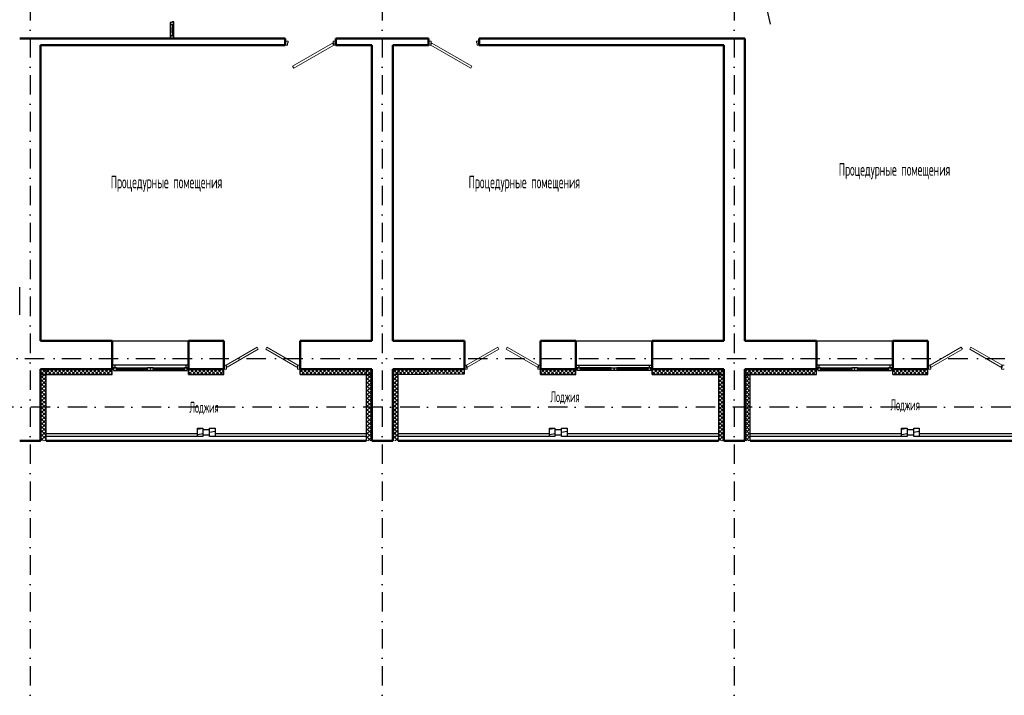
# Model space of a CAD drawing. Extents: x -1560602 to 321118, y -2308202 to -430103.
# Tile 92 of 104: x -1522665 to -1504795, y -2049244 to -2036983. Entities that reach past the tile are written whole.
import ezdxf

# ---------------------------------------------------------------- set-up
doc = ezdxf.new("R2010")
doc.units = 0
doc.header["$MEASUREMENT"] = 0
doc.linetypes.add('Dot & Dashed', pattern=[670.277762, 352.777767, -176.388884, 0, -141.111112])
doc.linetypes.add('Штрихпунктирная', pattern=[0.670278, 0.352778, -0.176389, 0, -0.141111])
doc.layers.get('0').update_dxf_attribs({"color": 255, "linetype": 'CONTINUOUS'})
doc.layers.add('Двери', color=4, linetype='CONTINUOUS', lineweight=15)
doc.layers.add('стены', color=5, linetype='CONTINUOUS', lineweight=50)
for name, color, linetype in [('Оси', 253, 'Dot & Dashed'), ('отделка', 240, 'CONTINUOUS'), ('Текст', 7, 'CONTINUOUS'), ('Утеплитель', 6, 'CONTINUOUS')]:
    doc.layers.add(name, color=color, linetype=linetype)
doc.styles.get("Standard").update_dxf_attribs({"font": 'spds.shx', "width": 0.7, "height": 250})

msp = doc.modelspace()

# ---------------------------------------------------------------- linework, layer by layer
at = {"color": 0}
msp.add_line((-1509289.3, -2036003.8, 0), (-1509041.9, -2037063.3, 0), dxfattribs=at)
at = {"color": 0, "ltscale": 100}
for p, q in [((-1522664.7, -2042338.4), (-1522664.7, -2041838.4)), ((-1519439.7, -2044498.4), (-1522184.7, -2044498.4)), ((-1519439.7, -2044416.8), (-1519339.7, -2044398.4)), ((-1519439.7, -2044548.4), (-1519439.7, -2044398.4)), ((-1519439.7, -2044398.4), (-1519339.7, -2044398.4)), ((-1519439.7, -2044510.1), (-1519339.7, -2044491.7)), ((-1519339.7, -2044398.4), (-1519339.7, -2044548.4)), ((-1519219.7, -2044423.4), (-1519339.7, -2044423.4)), ((-1519219.7, -2044548.4), (-1519219.7, -2044398.4)), ((-1519219.7, -2044398.4), (-1519119.7, -2044398.4)), ((-1519219.7, -2044469.7), (-1519119.7, -2044451.4)), ((-1519119.7, -2044398.4), (-1519119.7, -2044548.4)), ((-1516374.7, -2044498.4), (-1519119.7, -2044498.4)), ((-1513049.7, -2044498.4), (-1515794.7, -2044498.4)), ((-1513049.7, -2044416.8), (-1512949.7, -2044398.4)), ((-1513049.7, -2044548.4), (-1513049.7, -2044398.4)), ((-1513049.7, -2044398.4), (-1512949.7, -2044398.4)), ((-1513049.7, -2044510.1), (-1512949.7, -2044491.7)), ((-1512949.7, -2044398.4), (-1512949.7, -2044548.4)), ((-1512829.7, -2044423.4), (-1512949.7, -2044423.4)), ((-1512829.7, -2044548.4), (-1512829.7, -2044398.4)), ((-1512829.7, -2044398.4), (-1512729.7, -2044398.4)), ((-1512829.7, -2044469.7), (-1512729.7, -2044451.4)), ((-1512729.7, -2044398.4), (-1512729.7, -2044548.4)), ((-1509984.7, -2044498.4), (-1512729.7, -2044498.4)), ((-1506659.7, -2044498.4), (-1509404.7, -2044498.4)), ((-1506659.7, -2044416.8), (-1506559.7, -2044398.4)), ((-1506659.7, -2044548.4), (-1506659.7, -2044398.4)), ((-1506659.7, -2044398.4), (-1506559.7, -2044398.4)), ((-1506659.7, -2044510.1), (-1506559.7, -2044491.7)), ((-1506559.7, -2044398.4), (-1506559.7, -2044548.4)), ((-1506439.7, -2044423.4), (-1506559.7, -2044423.4)), ((-1506439.7, -2044548.4), (-1506439.7, -2044398.4)), ((-1506439.7, -2044398.4), (-1506339.7, -2044398.4)), ((-1506439.7, -2044469.7), (-1506339.7, -2044451.4)), ((-1506339.7, -2044398.4), (-1506339.7, -2044548.4)), ((-1503594.7, -2044498.4), (-1506339.7, -2044498.4)), ((-1519439.7, -2044548.4), (-1522184.7, -2044548.4)), ((-1519339.7, -2044548.4), (-1519439.7, -2044548.4)), ((-1519219.7, -2044523.4), (-1519339.7, -2044523.4)), ((-1519119.7, -2044548.4), (-1519219.7, -2044548.4)), ((-1519145.3, -2044548.4), (-1519119.7, -2044543.8)), ((-1516374.7, -2044548.4), (-1519119.7, -2044548.4)), ((-1513049.7, -2044548.4), (-1515794.7, -2044548.4)), ((-1512949.7, -2044548.4), (-1513049.7, -2044548.4)), ((-1512829.7, -2044523.4), (-1512949.7, -2044523.4)), ((-1512729.7, -2044548.4), (-1512829.7, -2044548.4)), ((-1512755.3, -2044548.4), (-1512729.7, -2044543.8)), ((-1509984.7, -2044548.4), (-1512729.7, -2044548.4)), ((-1506659.7, -2044548.4), (-1509404.7, -2044548.4)), ((-1506559.7, -2044548.4), (-1506659.7, -2044548.4)), ((-1506439.7, -2044523.4), (-1506559.7, -2044523.4)), ((-1506339.7, -2044548.4), (-1506439.7, -2044548.4)), ((-1506365.3, -2044548.4), (-1506339.7, -2044543.8)), ((-1503594.7, -2044548.4), (-1506339.7, -2044548.4))]:
    msp.add_line(p, q, dxfattribs=at)
at = {"layer": 'Двери', "color": 0, "linetype": 'Continuous'}
for p, q in [((-1517844.7, -2037373.1), (-1517794.7, -2037373.1)), ((-1517804.7, -2037443.1), (-1517844.7, -2037443.1)), ((-1517794.7, -2037403.1), (-1517804.7, -2037403.1)), ((-1517804.7, -2037403.1), (-1517804.7, -2037443.1)), ((-1517794.7, -2037373.1), (-1517794.7, -2037403.1)), ((-1517712.2, -2037828.5), (-1516984.7, -2037408.5)), ((-1516964.7, -2037443.1), (-1517692.2, -2037863.1)), ((-1516984.7, -2037408.5), (-1516964.7, -2037443.1)), ((-1516974.7, -2037403.1), (-1516974.7, -2037373.1)), ((-1516974.7, -2037373.1), (-1516924.7, -2037373.1)), ((-1516964.7, -2037403.1), (-1516974.7, -2037403.1)), ((-1516964.7, -2037443.1), (-1516964.7, -2037403.1)), ((-1516924.7, -2037443.1), (-1516964.7, -2037443.1)), ((-1515194.7, -2037373.1), (-1515244.7, -2037373.1)), ((-1515244.7, -2037443.1), (-1515204.7, -2037443.1)), ((-1515204.7, -2037443.1), (-1515204.7, -2037403.1)), ((-1515204.7, -2037403.1), (-1515194.7, -2037403.1)), ((-1515184.7, -2037408.5), (-1515204.7, -2037443.1)), ((-1515204.7, -2037443.1), (-1514477.3, -2037863.1)), ((-1515194.7, -2037403.1), (-1515194.7, -2037373.1)), ((-1514457.3, -2037828.5), (-1515184.7, -2037408.5)), ((-1514324.7, -2037373.1), (-1514374.7, -2037373.1)), ((-1514374.7, -2037373.1), (-1514374.7, -2037403.1)), ((-1514374.7, -2037403.1), (-1514364.7, -2037403.1)), ((-1514364.7, -2037403.1), (-1514364.7, -2037443.1)), ((-1514364.7, -2037443.1), (-1514324.7, -2037443.1)), ((-1517692.2, -2037863.1), (-1517712.2, -2037828.5)), ((-1514477.3, -2037863.1), (-1514457.3, -2037828.5)), ((-1518919.8, -2043253.4), (-1518354.7, -2042927.2)), ((-1518334.7, -2042961.8), (-1518899.8, -2043288.1)), ((-1518354.7, -2042927.2), (-1518334.7, -2042961.8)), ((-1518179.8, -2042927.2), (-1518199.8, -2042961.8)), ((-1518199.8, -2042961.8), (-1517634.8, -2043288.1)), ((-1517614.8, -2043253.4), (-1518179.8, -2042927.2)), ((-1514554.8, -2043253.4), (-1513989.7, -2042927.2)), ((-1513969.7, -2042961.8), (-1514534.8, -2043288.1)), ((-1513989.7, -2042927.2), (-1513969.7, -2042961.8)), ((-1513814.8, -2042927.2), (-1513834.8, -2042961.8)), ((-1513834.8, -2042961.8), (-1513269.8, -2043288.1)), ((-1513249.8, -2043253.4), (-1513814.8, -2042927.2)), ((-1506139.8, -2043253.4), (-1505574.7, -2042927.2)), ((-1505554.7, -2042961.8), (-1506119.8, -2043288.1)), ((-1505574.7, -2042927.2), (-1505554.7, -2042961.8)), ((-1505399.8, -2042927.2), (-1505419.8, -2042961.8)), ((-1505419.8, -2042961.8), (-1504854.8, -2043288.1)), ((-1504834.8, -2043253.4), (-1505399.8, -2042927.2)), ((-1518919.8, -2043253.4), (-1518959.8, -2043253.4)), ((-1518919.8, -2043293.4), (-1518919.8, -2043253.4)), ((-1518899.8, -2043288.1), (-1518919.8, -2043253.4)), ((-1517634.8, -2043288.1), (-1517614.8, -2043253.4)), ((-1517574.8, -2043253.4), (-1517614.8, -2043253.4)), ((-1517614.8, -2043253.4), (-1517614.8, -2043293.4)), ((-1514594.8, -2043253.4), (-1514554.8, -2043253.4)), ((-1514554.8, -2043253.4), (-1514554.8, -2043293.4)), ((-1514534.8, -2043288.1), (-1514554.8, -2043253.4)), ((-1513269.8, -2043288.1), (-1513249.8, -2043253.4)), ((-1513249.8, -2043293.4), (-1513249.8, -2043253.4)), ((-1513249.8, -2043253.4), (-1513209.8, -2043253.4)), ((-1506139.8, -2043253.4), (-1506179.8, -2043253.4)), ((-1506139.8, -2043293.4), (-1506139.8, -2043253.4)), ((-1506119.8, -2043288.1), (-1506139.8, -2043253.4)), ((-1504854.8, -2043288.1), (-1504834.8, -2043253.4)), ((-1504794.8, -2043253.4), (-1504834.8, -2043253.4)), ((-1504834.8, -2043253.4), (-1504834.8, -2043293.4)), ((-1518959.8, -2043323.4), (-1518909.8, -2043323.4)), ((-1518909.8, -2043293.4), (-1518919.8, -2043293.4)), ((-1518909.8, -2043323.4), (-1518909.8, -2043293.4)), ((-1517614.8, -2043293.4), (-1517624.8, -2043293.4)), ((-1517624.8, -2043293.4), (-1517624.8, -2043323.4)), ((-1517624.8, -2043323.4), (-1517574.8, -2043323.4)), ((-1514544.8, -2043323.4), (-1514594.8, -2043323.4)), ((-1514554.8, -2043293.4), (-1514544.8, -2043293.4)), ((-1514544.8, -2043293.4), (-1514544.8, -2043323.4)), ((-1513259.8, -2043323.4), (-1513259.8, -2043293.4)), ((-1513259.8, -2043293.4), (-1513249.8, -2043293.4)), ((-1513209.8, -2043323.4), (-1513259.8, -2043323.4)), ((-1506179.8, -2043323.4), (-1506129.8, -2043323.4)), ((-1506129.8, -2043293.4), (-1506139.8, -2043293.4)), ((-1506129.8, -2043323.4), (-1506129.8, -2043293.4)), ((-1504834.8, -2043293.4), (-1504844.8, -2043293.4)), ((-1504844.8, -2043293.4), (-1504844.8, -2043323.4)), ((-1504844.8, -2043323.4), (-1504794.8, -2043323.4))]:
    msp.add_line(p, q, dxfattribs=at)
at = {"layer": 'Оси', "color": 0, "linetype": 'Штрихпунктирная', "lineweight": -3, "ltscale": 1000}
for p, q in [((-1522474.7, -2031283.4), (-1522474.7, -2057488.4)), ((-1516084.7, -2031283.4), (-1516084.7, -2057488.4)), ((-1509694.7, -2031283.4), (-1509694.7, -2057488.4)), ((-1556760.1, -2043133.4), (-1502304.7, -2043133.4)), ((-1497304.7, -2044013.4), (-1556759.9, -2044013.4))]:
    msp.add_line(p, q, dxfattribs=at)
at = {"layer": 'отделка', "color": 0, "linetype": 'Continuous'}
for p, q in [((-1519894.7, -2037033.3), (-1519934.7, -2037033.3)), ((-1519934.7, -2037033.3), (-1519934.7, -2037073.3)), ((-1519934.7, -2037073.3), (-1519864.7, -2037073.3)), ((-1519894.7, -2037073.3), (-1519934.7, -2037073.3)), ((-1519934.7, -2037073.3), (-1519934.7, -2037123.3)), ((-1519934.7, -2037123.3), (-1519934.7, -2037223.3)), ((-1519899.7, -2037073.3), (-1519899.7, -2037273.3)), ((-1519899.7, -2037223.3), (-1519899.7, -2037123.3)), ((-1519864.7, -2037023.3), (-1519894.7, -2037023.3)), ((-1519894.7, -2037023.3), (-1519894.7, -2037033.3)), ((-1519864.7, -2037073.3), (-1519894.7, -2037073.3)), ((-1519864.7, -2037073.3), (-1519864.7, -2037023.3)), ((-1519864.7, -2037273.3), (-1519864.7, -2037073.3)), ((-1519934.7, -2037223.3), (-1519934.7, -2037273.3)), ((-1519864.7, -2037273.3), (-1519934.7, -2037273.3)), ((-1519934.7, -2037273.3), (-1519934.7, -2037323.3)), ((-1519934.7, -2037273.3), (-1519894.7, -2037273.3)), ((-1519894.7, -2037273.3), (-1519864.7, -2037273.3)), ((-1519864.7, -2037323.3), (-1519864.7, -2037273.3)), ((-1520984.7, -2042813.4), (-1519599.7, -2042813.4)), ((-1512569.7, -2042813.4), (-1511184.7, -2042813.4)), ((-1508204.7, -2042813.4), (-1506819.7, -2042813.4)), ((-1520934.7, -2043253.4), (-1520984.7, -2043253.4)), ((-1520934.7, -2043298.4), (-1520934.7, -2043253.4)), ((-1520292.2, -2043253.4), (-1520934.7, -2043253.4)), ((-1519649.7, -2043253.4), (-1520292.2, -2043253.4)), ((-1519599.7, -2043253.4), (-1519649.7, -2043253.4)), ((-1519649.7, -2043253.4), (-1519649.7, -2043298.4)), ((-1512569.7, -2043253.4), (-1512519.7, -2043253.4)), ((-1512519.7, -2043253.4), (-1512519.7, -2043298.4)), ((-1512519.7, -2043253.4), (-1511877.2, -2043253.4)), ((-1511877.2, -2043253.4), (-1511234.7, -2043253.4)), ((-1511234.7, -2043298.4), (-1511234.7, -2043253.4)), ((-1511234.7, -2043253.4), (-1511184.7, -2043253.4)), ((-1508154.7, -2043253.4), (-1508204.7, -2043253.4)), ((-1508154.7, -2043298.4), (-1508154.7, -2043253.4)), ((-1507512.2, -2043253.4), (-1508154.7, -2043253.4)), ((-1506869.7, -2043253.4), (-1507512.2, -2043253.4)), ((-1506819.7, -2043253.4), (-1506869.7, -2043253.4)), ((-1506869.7, -2043253.4), (-1506869.7, -2043298.4)), ((-1520984.7, -2043323.4), (-1520959.7, -2043323.4)), ((-1520959.7, -2043323.4), (-1520959.7, -2043298.4)), ((-1520959.7, -2043298.4), (-1520934.7, -2043298.4)), ((-1520909.7, -2043298.4), (-1520959.7, -2043298.4)), ((-1520959.7, -2043298.4), (-1520959.7, -2043348.4)), ((-1520959.7, -2043348.4), (-1520909.7, -2043348.4)), ((-1520909.7, -2043298.4), (-1520342.2, -2043298.4)), ((-1520909.7, -2043348.4), (-1520909.7, -2043298.4)), ((-1520909.7, -2043323.4), (-1520342.2, -2043323.4)), ((-1520909.7, -2043348.4), (-1520342.2, -2043348.4)), ((-1520909.7, -2043348.4), (-1520342.2, -2043348.4)), ((-1520292.2, -2043298.4), (-1520342.2, -2043298.4)), ((-1520342.2, -2043298.4), (-1520342.2, -2043348.4)), ((-1520342.2, -2043348.4), (-1520292.2, -2043348.4)), ((-1520292.2, -2043348.4), (-1520292.2, -2043298.4)), ((-1520242.2, -2043298.4), (-1520292.2, -2043298.4)), ((-1520292.2, -2043298.4), (-1520292.2, -2043348.4)), ((-1520292.2, -2043348.4), (-1520242.2, -2043348.4)), ((-1520242.2, -2043298.4), (-1519674.7, -2043298.4)), ((-1520242.2, -2043348.4), (-1520242.2, -2043298.4)), ((-1520242.2, -2043323.4), (-1519674.7, -2043323.4)), ((-1520242.2, -2043348.4), (-1519674.7, -2043348.4)), ((-1520242.2, -2043348.4), (-1519674.7, -2043348.4)), ((-1519624.7, -2043298.4), (-1519674.7, -2043298.4)), ((-1519674.7, -2043298.4), (-1519674.7, -2043348.4)), ((-1519674.7, -2043348.4), (-1519624.7, -2043348.4)), ((-1519649.7, -2043298.4), (-1519624.7, -2043298.4)), ((-1519624.7, -2043298.4), (-1519624.7, -2043323.4)), ((-1519624.7, -2043348.4), (-1519624.7, -2043298.4)), ((-1519624.7, -2043323.4), (-1519599.7, -2043323.4)), ((-1512544.7, -2043323.4), (-1512569.7, -2043323.4)), ((-1512519.7, -2043298.4), (-1512544.7, -2043298.4)), ((-1512544.7, -2043298.4), (-1512544.7, -2043323.4)), ((-1512544.7, -2043298.4), (-1512494.7, -2043298.4)), ((-1512544.7, -2043348.4), (-1512544.7, -2043298.4)), ((-1512494.7, -2043348.4), (-1512544.7, -2043348.4)), ((-1511927.2, -2043298.4), (-1512494.7, -2043298.4)), ((-1512494.7, -2043298.4), (-1512494.7, -2043348.4)), ((-1511927.2, -2043323.4), (-1512494.7, -2043323.4)), ((-1511927.2, -2043348.4), (-1512494.7, -2043348.4)), ((-1511927.2, -2043348.4), (-1512494.7, -2043348.4)), ((-1511927.2, -2043348.4), (-1511927.2, -2043298.4)), ((-1511927.2, -2043298.4), (-1511877.2, -2043298.4)), ((-1511877.2, -2043348.4), (-1511927.2, -2043348.4)), ((-1511877.2, -2043298.4), (-1511827.2, -2043298.4)), ((-1511877.2, -2043348.4), (-1511877.2, -2043298.4)), ((-1511877.2, -2043298.4), (-1511877.2, -2043348.4)), ((-1511827.2, -2043348.4), (-1511877.2, -2043348.4)), ((-1511259.7, -2043298.4), (-1511827.2, -2043298.4)), ((-1511827.2, -2043298.4), (-1511827.2, -2043348.4)), ((-1511259.7, -2043323.4), (-1511827.2, -2043323.4)), ((-1511259.7, -2043348.4), (-1511827.2, -2043348.4)), ((-1511259.7, -2043348.4), (-1511827.2, -2043348.4)), ((-1511259.7, -2043348.4), (-1511259.7, -2043298.4)), ((-1511259.7, -2043298.4), (-1511209.7, -2043298.4)), ((-1511209.7, -2043348.4), (-1511259.7, -2043348.4)), ((-1511209.7, -2043298.4), (-1511234.7, -2043298.4)), ((-1511209.7, -2043323.4), (-1511209.7, -2043298.4)), ((-1511209.7, -2043298.4), (-1511209.7, -2043348.4)), ((-1511184.7, -2043323.4), (-1511209.7, -2043323.4)), ((-1508204.7, -2043323.4), (-1508179.7, -2043323.4)), ((-1508179.7, -2043323.4), (-1508179.7, -2043298.4)), ((-1508179.7, -2043298.4), (-1508154.7, -2043298.4)), ((-1508129.7, -2043298.4), (-1508179.7, -2043298.4)), ((-1508179.7, -2043298.4), (-1508179.7, -2043348.4)), ((-1508179.7, -2043348.4), (-1508129.7, -2043348.4)), ((-1508129.7, -2043298.4), (-1507562.2, -2043298.4)), ((-1508129.7, -2043348.4), (-1508129.7, -2043298.4)), ((-1508129.7, -2043323.4), (-1507562.2, -2043323.4)), ((-1508129.7, -2043348.4), (-1507562.2, -2043348.4)), ((-1508129.7, -2043348.4), (-1507562.2, -2043348.4)), ((-1507512.2, -2043298.4), (-1507562.2, -2043298.4)), ((-1507562.2, -2043298.4), (-1507562.2, -2043348.4)), ((-1507562.2, -2043348.4), (-1507512.2, -2043348.4)), ((-1507512.2, -2043348.4), (-1507512.2, -2043298.4)), ((-1507462.2, -2043298.4), (-1507512.2, -2043298.4)), ((-1507512.2, -2043298.4), (-1507512.2, -2043348.4)), ((-1507512.2, -2043348.4), (-1507462.2, -2043348.4)), ((-1507462.2, -2043298.4), (-1506894.7, -2043298.4)), ((-1507462.2, -2043348.4), (-1507462.2, -2043298.4)), ((-1507462.2, -2043323.4), (-1506894.7, -2043323.4)), ((-1507462.2, -2043348.4), (-1506894.7, -2043348.4)), ((-1507462.2, -2043348.4), (-1506894.7, -2043348.4)), ((-1506844.7, -2043298.4), (-1506894.7, -2043298.4)), ((-1506894.7, -2043298.4), (-1506894.7, -2043348.4)), ((-1506894.7, -2043348.4), (-1506844.7, -2043348.4)), ((-1506869.7, -2043298.4), (-1506844.7, -2043298.4)), ((-1506844.7, -2043298.4), (-1506844.7, -2043323.4)), ((-1506844.7, -2043348.4), (-1506844.7, -2043298.4)), ((-1506844.7, -2043323.4), (-1506819.7, -2043323.4))]:
    msp.add_line(p, q, dxfattribs=at)
at = {"layer": 'стены', "color": 0, "ltscale": 100}
for p, q in [((-1519934.7, -2037323.1), (-1522664.7, -2037323.1)), ((-1519934.7, -2037323.1), (-1519814.7, -2037323.1)), ((-1517844.7, -2037323.1), (-1519814.7, -2037323.1)), ((-1517844.7, -2037323.1), (-1517844.7, -2037443.1)), ((-1516274.7, -2037323.1), (-1516924.7, -2037323.1)), ((-1516924.7, -2037325), (-1516924.7, -2037445)), ((-1515244.7, -2037323.1), (-1515894.7, -2037323.1)), ((-1515244.7, -2037323.1), (-1515244.7, -2037443.1)), ((-1509884.7, -2037323.1), (-1514324.7, -2037323.1)), ((-1514324.7, -2037325), (-1514324.7, -2037445)), ((-1509504.7, -2042813.4), (-1509504.7, -2037323.1)), ((-1522284.7, -2042813.4), (-1522284.7, -2037443.1)), ((-1522284.7, -2037443.1), (-1517844.7, -2037443.1)), ((-1516924.7, -2037443.1), (-1516274.7, -2037443.1)), ((-1516274.7, -2037443.1), (-1516274.7, -2042813.4)), ((-1515894.7, -2037443.1), (-1515244.7, -2037443.1)), ((-1515894.7, -2042813.4), (-1515894.7, -2037443.1)), ((-1514324.7, -2037443.1), (-1509884.7, -2037443.1)), ((-1509884.7, -2037443.1), (-1509884.7, -2042813.4)), ((-1520984.7, -2042813.4), (-1522284.7, -2042813.4)), ((-1520984.7, -2043323.4), (-1520984.7, -2042813.4)), ((-1519599.7, -2043253.4), (-1519599.7, -2042813.4)), ((-1518959.7, -2042813.4), (-1519599.7, -2042813.4)), ((-1518959.7, -2043253.4), (-1518959.7, -2042813.4)), ((-1517574.7, -2043323.4), (-1517574.7, -2042813.4)), ((-1516274.7, -2042813.4), (-1517574.7, -2042813.4)), ((-1514594.7, -2042813.4), (-1515894.7, -2042813.4)), ((-1514594.7, -2043323.4), (-1514594.7, -2042813.4)), ((-1513209.7, -2043253.4), (-1513209.7, -2042813.4)), ((-1512569.7, -2042813.4), (-1513209.7, -2042813.4)), ((-1512569.7, -2043253.4), (-1512569.7, -2042813.4)), ((-1511184.7, -2043323.4), (-1511184.7, -2042813.4)), ((-1509884.7, -2042813.4), (-1511184.7, -2042813.4)), ((-1508204.7, -2042813.4), (-1509504.7, -2042813.4)), ((-1508204.7, -2043323.4), (-1508204.7, -2042813.4)), ((-1506819.7, -2043253.4), (-1506819.7, -2042813.4)), ((-1506179.7, -2042813.4), (-1506819.7, -2042813.4)), ((-1506179.7, -2043253.4), (-1506179.7, -2042813.4)), ((-1519599.7, -2043323.4), (-1519599.7, -2043253.4)), ((-1518959.7, -2043323.4), (-1518959.7, -2043253.4)), ((-1513209.7, -2043323.4), (-1513209.7, -2043253.4)), ((-1512569.7, -2043323.4), (-1512569.7, -2043253.4)), ((-1506819.7, -2043323.4), (-1506819.7, -2043253.4)), ((-1506179.7, -2043323.4), (-1506179.7, -2043253.4)), ((-1522284.7, -2043323.4), (-1522284.7, -2044623.4)), ((-1522184.7, -2043323.4), (-1522284.7, -2043323.4)), ((-1522284.7, -2043323.4), (-1520984.7, -2043323.4)), ((-1519599.7, -2043323.4), (-1518959.7, -2043323.4)), ((-1517574.7, -2043323.4), (-1516274.7, -2043323.4)), ((-1516274.7, -2043323.4), (-1516374.7, -2043323.4)), ((-1516274.7, -2043323.4), (-1516274.7, -2044623.4)), ((-1515894.7, -2043323.4), (-1514594.7, -2043323.4)), ((-1515894.7, -2043323.4), (-1515894.7, -2044623.4)), ((-1515794.7, -2043323.4), (-1515894.7, -2043323.4)), ((-1513209.7, -2043323.4), (-1512569.7, -2043323.4)), ((-1511184.7, -2043323.4), (-1509884.7, -2043323.4)), ((-1509884.7, -2043323.4), (-1509984.7, -2043323.4)), ((-1509884.7, -2043423.4), (-1509884.7, -2043323.4)), ((-1509884.7, -2043323.4), (-1509884.7, -2044623.4)), ((-1509504.7, -2043323.4), (-1508204.7, -2043323.4)), ((-1509504.7, -2043423.4), (-1509504.7, -2043323.4)), ((-1509504.7, -2043323.4), (-1509504.7, -2044623.4)), ((-1509404.7, -2043323.4), (-1509504.7, -2043323.4)), ((-1506819.7, -2043323.4), (-1506179.7, -2043323.4)), ((-1522664.7, -2044623.4), (-1522284.7, -2044623.4)), ((-1516374.7, -2044623.4), (-1522184.7, -2044623.4)), ((-1516274.7, -2044623.4), (-1515894.7, -2044623.4)), ((-1509984.7, -2044623.4), (-1515794.7, -2044623.4)), ((-1509884.7, -2044623.4), (-1509504.7, -2044623.4)), ((-1503594.7, -2044623.4), (-1509404.7, -2044623.4))]:
    msp.add_line(p, q, dxfattribs=at)
at = {"layer": 'стены', "color": 0, "linetype": 'Continuous', "ltscale": 100}
for p, q in [((-1515894.7, -2037323.1), (-1516274.7, -2037323.1)), ((-1509504.7, -2037323.1), (-1509884.7, -2037323.1)), ((-1519599.7, -2043323.4), (-1519599.7, -2043253.4)), ((-1518959.7, -2043323.4), (-1518959.7, -2043253.4)), ((-1513209.7, -2043323.4), (-1513209.7, -2043253.4)), ((-1512569.7, -2043323.4), (-1512569.7, -2043253.4)), ((-1506819.7, -2043323.4), (-1506819.7, -2043253.4)), ((-1506179.7, -2043323.4), (-1506179.7, -2043253.4))]:
    msp.add_line(p, q, dxfattribs=at)
at = {"layer": 'Утеплитель', "color": 0, "ltscale": 100}
for p, q in [((-1522284.7, -2043351), (-1522257.2, -2043323.4)), ((-1522284.7, -2043421.7), (-1522186.5, -2043323.4)), ((-1522284.7, -2043351), (-1522257.2, -2043323.4)), ((-1522284.7, -2043421.7), (-1522186.5, -2043323.4)), ((-1522227.9, -2043423.4), (-1522284.7, -2043366.6)), ((-1522184.7, -2043466.6), (-1522284.7, -2043366.6)), ((-1522284.7, -2043492.4), (-1522184.7, -2043392.4)), ((-1522284.7, -2043423.4), (-1520984.7, -2043423.4)), ((-1522157.2, -2043423.4), (-1522257.2, -2043323.4)), ((-1522184.7, -2043395.9), (-1522257.2, -2043323.4)), ((-1522215.8, -2043423.4), (-1522115.8, -2043323.4)), ((-1522086.5, -2043423.4), (-1522186.5, -2043323.4)), ((-1522184.7, -2043325.2), (-1522186.5, -2043323.4)), ((-1522184.7, -2044623.4), (-1522184.7, -2043323.4)), ((-1522145, -2043423.4), (-1522045, -2043323.4)), ((-1522015.8, -2043423.4), (-1522115.8, -2043323.4)), ((-1522074.3, -2043423.4), (-1521974.3, -2043323.4)), ((-1521945, -2043423.4), (-1522045, -2043323.4)), ((-1522003.6, -2043423.4), (-1521903.6, -2043323.4)), ((-1521874.3, -2043423.4), (-1521974.3, -2043323.4)), ((-1521932.9, -2043423.4), (-1521832.9, -2043323.4)), ((-1521803.6, -2043423.4), (-1521903.6, -2043323.4)), ((-1521862.2, -2043423.4), (-1521762.2, -2043323.4)), ((-1521732.9, -2043423.4), (-1521832.9, -2043323.4)), ((-1521791.5, -2043423.4), (-1521691.5, -2043323.4)), ((-1521662.2, -2043423.4), (-1521762.2, -2043323.4)), ((-1521720.8, -2043423.4), (-1521620.8, -2043323.4)), ((-1521591.5, -2043423.4), (-1521691.5, -2043323.4)), ((-1521650.1, -2043423.4), (-1521550.1, -2043323.4)), ((-1521520.8, -2043423.4), (-1521620.8, -2043323.4)), ((-1521579.4, -2043423.4), (-1521479.4, -2043323.4)), ((-1521450.1, -2043423.4), (-1521550.1, -2043323.4)), ((-1521508.6, -2043423.4), (-1521408.6, -2043323.4)), ((-1521379.4, -2043423.4), (-1521479.4, -2043323.4)), ((-1521437.9, -2043423.4), (-1521337.9, -2043323.4)), ((-1521308.6, -2043423.4), (-1521408.6, -2043323.4)), ((-1521367.2, -2043423.4), (-1521267.2, -2043323.4)), ((-1521237.9, -2043423.4), (-1521337.9, -2043323.4)), ((-1521296.5, -2043423.4), (-1521196.5, -2043323.4)), ((-1521167.2, -2043423.4), (-1521267.2, -2043323.4)), ((-1521225.8, -2043423.4), (-1521125.8, -2043323.4)), ((-1521096.5, -2043423.4), (-1521196.5, -2043323.4)), ((-1521155.1, -2043423.4), (-1521055.1, -2043323.4)), ((-1521025.8, -2043423.4), (-1521125.8, -2043323.4)), ((-1521084.4, -2043423.4), (-1520984.7, -2043323.8)), ((-1520984.7, -2043393.8), (-1521055.1, -2043323.4)), ((-1521013.7, -2043423.4), (-1520984.7, -2043394.5)), ((-1520984.7, -2043423.4), (-1520984.7, -2043323.4)), ((-1519599.7, -2043423.4), (-1519599.7, -2043323.4)), ((-1519599.7, -2043353), (-1519570.2, -2043323.4)), ((-1519540.9, -2043423.4), (-1519599.7, -2043364.6)), ((-1519599.7, -2043423.4), (-1518959.7, -2043423.4)), ((-1519599.5, -2043423.4), (-1519499.5, -2043323.4)), ((-1519470.2, -2043423.4), (-1519570.2, -2043323.4)), ((-1519528.7, -2043423.4), (-1519428.7, -2043323.4)), ((-1519399.5, -2043423.4), (-1519499.5, -2043323.4)), ((-1519458, -2043423.4), (-1519358, -2043323.4)), ((-1519328.7, -2043423.4), (-1519428.7, -2043323.4)), ((-1519387.3, -2043423.4), (-1519287.3, -2043323.4)), ((-1519258, -2043423.4), (-1519358, -2043323.4)), ((-1519316.6, -2043423.4), (-1519216.6, -2043323.4)), ((-1519187.3, -2043423.4), (-1519287.3, -2043323.4)), ((-1519245.9, -2043423.4), (-1519145.9, -2043323.4)), ((-1519116.6, -2043423.4), (-1519216.6, -2043323.4)), ((-1519175.2, -2043423.4), (-1519075.2, -2043323.4)), ((-1519045.9, -2043423.4), (-1519145.9, -2043323.4)), ((-1519104.5, -2043423.4), (-1519004.5, -2043323.4)), ((-1518975.2, -2043423.4), (-1519075.2, -2043323.4)), ((-1519033.8, -2043423.4), (-1518959.7, -2043349.4)), ((-1518959.7, -2043368.2), (-1519004.5, -2043323.4)), ((-1518963.1, -2043423.4), (-1518959.7, -2043420.1)), ((-1518959.7, -2043423.4), (-1518959.7, -2043323.4)), ((-1517574.7, -2043423.4), (-1517574.7, -2043323.4)), ((-1517574.7, -2043378.6), (-1517519.6, -2043323.4)), ((-1517490.3, -2043423.4), (-1517574.7, -2043339)), ((-1517561, -2043423.4), (-1517574.7, -2043409.7)), ((-1517574.7, -2043423.4), (-1516274.7, -2043423.4)), ((-1517548.8, -2043423.4), (-1517448.8, -2043323.4)), ((-1517419.6, -2043423.4), (-1517519.6, -2043323.4)), ((-1517478.1, -2043423.4), (-1517378.1, -2043323.4)), ((-1517348.8, -2043423.4), (-1517448.8, -2043323.4)), ((-1517407.4, -2043423.4), (-1517307.4, -2043323.4)), ((-1517278.1, -2043423.4), (-1517378.1, -2043323.4)), ((-1517336.7, -2043423.4), (-1517236.7, -2043323.4)), ((-1517207.4, -2043423.4), (-1517307.4, -2043323.4)), ((-1517266, -2043423.4), (-1517166, -2043323.4)), ((-1517136.7, -2043423.4), (-1517236.7, -2043323.4)), ((-1517195.3, -2043423.4), (-1517095.3, -2043323.4)), ((-1517066, -2043423.4), (-1517166, -2043323.4)), ((-1517124.6, -2043423.4), (-1517024.6, -2043323.4)), ((-1516995.3, -2043423.4), (-1517095.3, -2043323.4)), ((-1517053.9, -2043423.4), (-1516953.9, -2043323.4)), ((-1516924.6, -2043423.4), (-1517024.6, -2043323.4)), ((-1516983.2, -2043423.4), (-1516883.2, -2043323.4)), ((-1516853.9, -2043423.4), (-1516953.9, -2043323.4)), ((-1516912.5, -2043423.4), (-1516812.5, -2043323.4)), ((-1516783.2, -2043423.4), (-1516883.2, -2043323.4)), ((-1516841.7, -2043423.4), (-1516741.7, -2043323.4)), ((-1516712.5, -2043423.4), (-1516812.5, -2043323.4)), ((-1516771, -2043423.4), (-1516671, -2043323.4)), ((-1516641.7, -2043423.4), (-1516741.7, -2043323.4)), ((-1516700.3, -2043423.4), (-1516600.3, -2043323.4)), ((-1516571, -2043423.4), (-1516671, -2043323.4)), ((-1516629.6, -2043423.4), (-1516529.6, -2043323.4)), ((-1516500.3, -2043423.4), (-1516600.3, -2043323.4)), ((-1516558.9, -2043423.4), (-1516458.9, -2043323.4)), ((-1516429.6, -2043423.4), (-1516529.6, -2043323.4)), ((-1516488.2, -2043423.4), (-1516388.2, -2043323.4)), ((-1516358.9, -2043423.4), (-1516458.9, -2043323.4)), ((-1516417.5, -2043423.4), (-1516317.5, -2043323.4)), ((-1516288.2, -2043423.4), (-1516388.2, -2043323.4)), ((-1516374.7, -2043323.4), (-1516374.7, -2044623.4)), ((-1516374.7, -2043380.7), (-1516317.5, -2043323.4)), ((-1516274.7, -2043436.9), (-1516374.7, -2043336.9)), ((-1516374.7, -2043451.4), (-1516274.7, -2043351.4)), ((-1516274.7, -2043507.6), (-1516374.7, -2043407.6)), ((-1516374.7, -2043522.1), (-1516274.7, -2043422.1)), ((-1516346.8, -2043423.4), (-1516274.7, -2043351.4)), ((-1516274.7, -2043366.2), (-1516317.5, -2043323.4)), ((-1516274.7, -2043366.2), (-1516317.5, -2043323.4)), ((-1516276.1, -2043423.4), (-1516274.7, -2043422.1)), ((-1515894.7, -2043325), (-1515893.2, -2043323.4)), ((-1515894.7, -2043395.7), (-1515822.5, -2043323.4)), ((-1515894.7, -2043325), (-1515893.2, -2043323.4)), ((-1515894.7, -2043395.7), (-1515822.5, -2043323.4)), ((-1515894.7, -2043466.4), (-1515794.7, -2043366.4)), ((-1515794.7, -2043492.6), (-1515894.7, -2043392.6)), ((-1515864.3, -2043423.1), (-1515894.7, -2043392.6)), ((-1515894.7, -2043423.4), (-1514594.7, -2043408.4)), ((-1515794.7, -2043421.9), (-1515893.2, -2043323.4)), ((-1515794.4, -2043422.3), (-1515893.2, -2043323.4)), ((-1515851.3, -2043422.9), (-1515751.8, -2043323.4)), ((-1515794.7, -2043351.2), (-1515822.5, -2043323.4)), ((-1515724.5, -2043421.5), (-1515822.5, -2043323.4)), ((-1515794.7, -2044623.4), (-1515794.7, -2043323.4)), ((-1515779.8, -2043422.1), (-1515681.1, -2043323.4)), ((-1515654.6, -2043420.7), (-1515751.8, -2043323.4)), ((-1515708.2, -2043421.3), (-1515610.4, -2043323.4)), ((-1515584.7, -2043419.9), (-1515681.1, -2043323.4)), ((-1515636.7, -2043420.5), (-1515539.7, -2043323.4)), ((-1515514.8, -2043419.1), (-1515610.4, -2043323.4)), ((-1515565.1, -2043419.6), (-1515468.9, -2043323.4)), ((-1515444.9, -2043418.2), (-1515539.7, -2043323.4)), ((-1515493.6, -2043418.8), (-1515398.2, -2043323.4)), ((-1515374.9, -2043417.4), (-1515468.9, -2043323.4)), ((-1515422.1, -2043418), (-1515327.5, -2043323.4)), ((-1515305, -2043416.6), (-1515398.2, -2043323.4)), ((-1515350.5, -2043417.2), (-1515256.8, -2043323.4)), ((-1515235.1, -2043415.8), (-1515327.5, -2043323.4)), ((-1515279, -2043416.3), (-1515186.1, -2043323.4)), ((-1515165.2, -2043415), (-1515256.8, -2043323.4)), ((-1515207.5, -2043415.5), (-1515115.4, -2043323.4)), ((-1515095.3, -2043414.2), (-1515186.1, -2043323.4)), ((-1515135.9, -2043414.7), (-1515044.7, -2043323.4)), ((-1515025.4, -2043413.4), (-1515115.4, -2043323.4)), ((-1515064.4, -2043413.9), (-1514974, -2043323.4)), ((-1514955.5, -2043412.6), (-1515044.7, -2043323.4)), ((-1514992.9, -2043413), (-1514903.3, -2043323.4)), ((-1514885.6, -2043411.8), (-1514974, -2043323.4)), ((-1514921.3, -2043412.2), (-1514832.6, -2043323.4)), ((-1514815.7, -2043411), (-1514903.3, -2043323.4)), ((-1514849.8, -2043411.4), (-1514761.8, -2043323.4)), ((-1514745.8, -2043410.2), (-1514832.6, -2043323.4)), ((-1514778.2, -2043410.6), (-1514691.1, -2043323.4)), ((-1514675.9, -2043409.4), (-1514761.8, -2043323.4)), ((-1514706.7, -2043409.7), (-1514620.4, -2043323.4)), ((-1514606, -2043408.6), (-1514691.1, -2043323.4)), ((-1514635.2, -2043408.9), (-1514594.7, -2043368.5)), ((-1514594.7, -2043349.1), (-1514620.4, -2043323.4)), ((-1514594.7, -2043408.4), (-1514594.7, -2043323.4)), ((-1513209.7, -2043423.4), (-1513209.7, -2043323.4)), ((-1513209.7, -2043327), (-1513206.2, -2043323.4)), ((-1513209.7, -2043397.7), (-1513135.5, -2043323.4)), ((-1513176.9, -2043423.4), (-1513209.7, -2043390.6)), ((-1513209.7, -2043423.4), (-1512569.7, -2043423.4)), ((-1513106.2, -2043423.4), (-1513206.2, -2043323.4)), ((-1513164.8, -2043423.4), (-1513064.8, -2043323.4)), ((-1513035.5, -2043423.4), (-1513135.5, -2043323.4)), ((-1513094.1, -2043423.4), (-1512994.1, -2043323.4)), ((-1512964.8, -2043423.4), (-1513064.8, -2043323.4)), ((-1513023.4, -2043423.4), (-1512923.4, -2043323.4)), ((-1512894.1, -2043423.4), (-1512994.1, -2043323.4)), ((-1512952.7, -2043423.4), (-1512852.7, -2043323.4)), ((-1512823.4, -2043423.4), (-1512923.4, -2043323.4)), ((-1512881.9, -2043423.4), (-1512781.9, -2043323.4)), ((-1512752.7, -2043423.4), (-1512852.7, -2043323.4)), ((-1512811.2, -2043423.4), (-1512711.2, -2043323.4)), ((-1512681.9, -2043423.4), (-1512781.9, -2043323.4)), ((-1512740.5, -2043423.4), (-1512640.5, -2043323.4)), ((-1512611.2, -2043423.4), (-1512711.2, -2043323.4)), ((-1512669.8, -2043423.4), (-1512569.8, -2043323.4)), ((-1512569.7, -2043394.2), (-1512640.5, -2043323.4)), ((-1512599.1, -2043423.4), (-1512569.7, -2043394.1)), ((-1512569.7, -2043323.5), (-1512569.8, -2043323.4)), ((-1512569.7, -2043423.4), (-1512569.7, -2043323.4)), ((-1511184.7, -2043423.4), (-1511184.7, -2043323.4)), ((-1511184.7, -2043352.6), (-1511155.6, -2043323.4)), ((-1511184.7, -2043423.3), (-1511084.9, -2043323.4)), ((-1511126.3, -2043423.4), (-1511184.7, -2043365)), ((-1511184.7, -2043423.4), (-1509884.7, -2043423.4)), ((-1511055.6, -2043423.4), (-1511155.6, -2043323.4)), ((-1511114.2, -2043423.4), (-1511014.2, -2043323.4)), ((-1510984.9, -2043423.4), (-1511084.9, -2043323.4)), ((-1511043.5, -2043423.4), (-1510943.5, -2043323.4)), ((-1510914.2, -2043423.4), (-1511014.2, -2043323.4)), ((-1510972.8, -2043423.4), (-1510872.8, -2043323.4)), ((-1510843.5, -2043423.4), (-1510943.5, -2043323.4)), ((-1510902, -2043423.4), (-1510802, -2043323.4)), ((-1510772.8, -2043423.4), (-1510872.8, -2043323.4)), ((-1510831.3, -2043423.4), (-1510731.3, -2043323.4)), ((-1510702, -2043423.4), (-1510802, -2043323.4)), ((-1510760.6, -2043423.4), (-1510660.6, -2043323.4)), ((-1510631.3, -2043423.4), (-1510731.3, -2043323.4)), ((-1510689.9, -2043423.4), (-1510589.9, -2043323.4)), ((-1510560.6, -2043423.4), (-1510660.6, -2043323.4)), ((-1510619.2, -2043423.4), (-1510519.2, -2043323.4)), ((-1510489.9, -2043423.4), (-1510589.9, -2043323.4)), ((-1510548.5, -2043423.4), (-1510448.5, -2043323.4)), ((-1510419.2, -2043423.4), (-1510519.2, -2043323.4)), ((-1510477.8, -2043423.4), (-1510377.8, -2043323.4)), ((-1510348.5, -2043423.4), (-1510448.5, -2043323.4)), ((-1510407.1, -2043423.4), (-1510307.1, -2043323.4)), ((-1510277.8, -2043423.4), (-1510377.8, -2043323.4)), ((-1510336.4, -2043423.4), (-1510236.4, -2043323.4)), ((-1510207.1, -2043423.4), (-1510307.1, -2043323.4)), ((-1510265.6, -2043423.4), (-1510165.6, -2043323.4)), ((-1510136.4, -2043423.4), (-1510236.4, -2043323.4)), ((-1510194.9, -2043423.4), (-1510094.9, -2043323.4)), ((-1510065.6, -2043423.4), (-1510165.6, -2043323.4)), ((-1510124.2, -2043423.4), (-1510024.2, -2043323.4)), ((-1509994.9, -2043423.4), (-1510094.9, -2043323.4)), ((-1510053.5, -2043423.4), (-1509953.5, -2043323.4)), ((-1509924.2, -2043423.4), (-1510024.2, -2043323.4)), ((-1509984.7, -2043323.4), (-1509984.7, -2044623.4)), ((-1509984.7, -2043354.7), (-1509953.5, -2043323.4)), ((-1509984.7, -2043425.4), (-1509884.7, -2043325.4)), ((-1509884.7, -2043462.9), (-1509984.7, -2043362.9)), ((-1509984.7, -2043496.1), (-1509884.7, -2043396.1)), ((-1509884.7, -2043533.6), (-1509984.7, -2043433.6)), ((-1509982.8, -2043423.4), (-1509884.7, -2043325.4)), ((-1509884.7, -2043392.2), (-1509953.5, -2043323.4)), ((-1509884.7, -2043392.2), (-1509953.5, -2043323.4)), ((-1509912.1, -2043423.4), (-1509884.7, -2043396.1)), ((-1509504.7, -2043369.6), (-1509458.5, -2043323.4)), ((-1509504.7, -2043369.6), (-1509458.5, -2043323.4)), ((-1509504.7, -2043440.4), (-1509404.7, -2043340.4)), ((-1509404.7, -2043447.9), (-1509504.7, -2043347.9)), ((-1509429.3, -2043423.4), (-1509504.7, -2043347.9)), ((-1509504.7, -2043511.1), (-1509404.7, -2043411.1)), ((-1509404.7, -2043518.7), (-1509504.7, -2043418.7)), ((-1509500, -2043423.4), (-1509504.7, -2043418.7)), ((-1509504.7, -2043423.4), (-1508204.7, -2043423.4)), ((-1509487.8, -2043423.4), (-1509387.8, -2043323.4)), ((-1509404.7, -2043377.2), (-1509458.5, -2043323.4)), ((-1509358.5, -2043423.4), (-1509458.5, -2043323.4)), ((-1509417.1, -2043423.4), (-1509317.1, -2043323.4)), ((-1509404.7, -2044623.4), (-1509404.7, -2043323.4)), ((-1509287.8, -2043423.4), (-1509387.8, -2043323.4)), ((-1509346.4, -2043423.4), (-1509246.4, -2043323.4)), ((-1509217.1, -2043423.4), (-1509317.1, -2043323.4)), ((-1509275.7, -2043423.4), (-1509175.7, -2043323.4)), ((-1509146.4, -2043423.4), (-1509246.4, -2043323.4)), ((-1509205, -2043423.4), (-1509105, -2043323.4)), ((-1509075.7, -2043423.4), (-1509175.7, -2043323.4)), ((-1509134.3, -2043423.4), (-1509034.3, -2043323.4)), ((-1509005, -2043423.4), (-1509105, -2043323.4)), ((-1509063.6, -2043423.4), (-1508963.6, -2043323.4)), ((-1508934.3, -2043423.4), (-1509034.3, -2043323.4)), ((-1508992.9, -2043423.4), (-1508892.9, -2043323.4)), ((-1508863.6, -2043423.4), (-1508963.6, -2043323.4)), ((-1508922.1, -2043423.4), (-1508822.1, -2043323.4)), ((-1508792.9, -2043423.4), (-1508892.9, -2043323.4)), ((-1508851.4, -2043423.4), (-1508751.4, -2043323.4)), ((-1508722.1, -2043423.4), (-1508822.1, -2043323.4)), ((-1508780.7, -2043423.4), (-1508680.7, -2043323.4)), ((-1508651.4, -2043423.4), (-1508751.4, -2043323.4)), ((-1508710, -2043423.4), (-1508610, -2043323.4)), ((-1508580.7, -2043423.4), (-1508680.7, -2043323.4)), ((-1508639.3, -2043423.4), (-1508539.3, -2043323.4)), ((-1508510, -2043423.4), (-1508610, -2043323.4)), ((-1508568.6, -2043423.4), (-1508468.6, -2043323.4)), ((-1508439.3, -2043423.4), (-1508539.3, -2043323.4)), ((-1508497.9, -2043423.4), (-1508397.9, -2043323.4)), ((-1508368.6, -2043423.4), (-1508468.6, -2043323.4)), ((-1508427.2, -2043423.4), (-1508327.2, -2043323.4)), ((-1508297.9, -2043423.4), (-1508397.9, -2043323.4)), ((-1508356.5, -2043423.4), (-1508256.5, -2043323.4)), ((-1508227.2, -2043423.4), (-1508327.2, -2043323.4)), ((-1508285.7, -2043423.4), (-1508204.7, -2043342.4)), ((-1508204.7, -2043375.2), (-1508256.5, -2043323.4)), ((-1508215, -2043423.4), (-1508204.7, -2043413.1)), ((-1508204.7, -2043423.4), (-1508204.7, -2043323.4)), ((-1506819.7, -2043423.4), (-1506819.7, -2043323.4)), ((-1506819.7, -2043371.6), (-1506771.5, -2043323.4)), ((-1506742.2, -2043423.4), (-1506819.7, -2043345.9)), ((-1506813, -2043423.4), (-1506819.7, -2043416.7)), ((-1506819.7, -2043423.4), (-1506179.7, -2043423.4)), ((-1506800.8, -2043423.4), (-1506700.8, -2043323.4)), ((-1506671.5, -2043423.4), (-1506771.5, -2043323.4)), ((-1506730.1, -2043423.4), (-1506630.1, -2043323.4)), ((-1506600.8, -2043423.4), (-1506700.8, -2043323.4)), ((-1506659.4, -2043423.4), (-1506559.4, -2043323.4)), ((-1506530.1, -2043423.4), (-1506630.1, -2043323.4)), ((-1506588.7, -2043423.4), (-1506488.7, -2043323.4)), ((-1506459.4, -2043423.4), (-1506559.4, -2043323.4)), ((-1506518, -2043423.4), (-1506418, -2043323.4)), ((-1506388.7, -2043423.4), (-1506488.7, -2043323.4)), ((-1506447.3, -2043423.4), (-1506347.3, -2043323.4)), ((-1506318, -2043423.4), (-1506418, -2043323.4)), ((-1506376.6, -2043423.4), (-1506276.6, -2043323.4)), ((-1506247.3, -2043423.4), (-1506347.3, -2043323.4)), ((-1506305.9, -2043423.4), (-1506205.9, -2043323.4)), ((-1506179.7, -2043420.3), (-1506276.6, -2043323.4)), ((-1506235.1, -2043423.4), (-1506179.7, -2043368)), ((-1506179.7, -2043349.5), (-1506205.9, -2043323.4)), ((-1506179.7, -2043423.4), (-1506179.7, -2043323.4)), ((-1522184.7, -2043537.3), (-1522284.7, -2043437.3)), ((-1522284.7, -2043563.1), (-1522184.7, -2043463.1)), ((-1522184.7, -2043608), (-1522284.7, -2043508)), ((-1522284.7, -2043633.9), (-1522184.7, -2043533.9)), ((-1522184.7, -2043678.7), (-1522284.7, -2043578.7)), ((-1522284.7, -2043704.6), (-1522184.7, -2043604.6)), ((-1516274.7, -2043578.3), (-1516374.7, -2043478.3)), ((-1516374.7, -2043592.8), (-1516274.7, -2043492.8)), ((-1516274.7, -2043649), (-1516374.7, -2043549)), ((-1516374.7, -2043663.5), (-1516274.7, -2043563.5)), ((-1515894.7, -2043537.1), (-1515794.7, -2043437.1)), ((-1515794.7, -2043563.3), (-1515894.7, -2043463.3)), ((-1515894.7, -2043607.8), (-1515794.7, -2043507.8)), ((-1515794.7, -2043634), (-1515894.7, -2043534)), ((-1515894.7, -2043678.5), (-1515794.7, -2043578.5)), ((-1515794.7, -2043704.8), (-1515894.7, -2043604.8)), ((-1509984.7, -2043566.8), (-1509884.7, -2043466.8)), ((-1509884.7, -2043604.3), (-1509984.7, -2043504.3)), ((-1509984.7, -2043637.5), (-1509884.7, -2043537.5)), ((-1509884.7, -2043675.1), (-1509984.7, -2043575.1)), ((-1509984.7, -2043708.2), (-1509884.7, -2043608.2)), ((-1509504.7, -2043581.8), (-1509404.7, -2043481.8)), ((-1509404.7, -2043589.4), (-1509504.7, -2043489.4)), ((-1509504.7, -2043652.5), (-1509404.7, -2043552.5)), ((-1509404.7, -2043660.1), (-1509504.7, -2043560.1)), ((-1522184.7, -2043749.4), (-1522284.7, -2043649.4)), ((-1522284.7, -2043775.3), (-1522184.7, -2043675.3)), ((-1522184.7, -2043820.1), (-1522284.7, -2043720.1)), ((-1522284.7, -2043846), (-1522184.7, -2043746)), ((-1522184.7, -2043890.8), (-1522284.7, -2043790.8)), ((-1516274.7, -2043719.7), (-1516374.7, -2043619.7)), ((-1516374.7, -2043734.3), (-1516274.7, -2043634.3)), ((-1516274.7, -2043790.4), (-1516374.7, -2043690.4)), ((-1516374.7, -2043805), (-1516274.7, -2043705)), ((-1516274.7, -2043861.1), (-1516374.7, -2043761.1)), ((-1516374.7, -2043875.7), (-1516274.7, -2043775.7)), ((-1515894.7, -2043749.2), (-1515794.7, -2043649.2)), ((-1515794.7, -2043775.5), (-1515894.7, -2043675.5)), ((-1515894.7, -2043819.9), (-1515794.7, -2043719.9)), ((-1515794.7, -2043846.2), (-1515894.7, -2043746.2)), ((-1515894.7, -2043890.7), (-1515794.7, -2043790.7)), ((-1509884.7, -2043745.8), (-1509984.7, -2043645.8)), ((-1509984.7, -2043778.9), (-1509884.7, -2043678.9)), ((-1509884.7, -2043816.5), (-1509984.7, -2043716.5)), ((-1509984.7, -2043849.6), (-1509884.7, -2043749.6)), ((-1509884.7, -2043887.2), (-1509984.7, -2043787.2)), ((-1509504.7, -2043723.2), (-1509404.7, -2043623.2)), ((-1509404.7, -2043730.8), (-1509504.7, -2043630.8)), ((-1509504.7, -2043793.9), (-1509404.7, -2043693.9)), ((-1509404.7, -2043801.5), (-1509504.7, -2043701.5)), ((-1509504.7, -2043864.6), (-1509404.7, -2043764.6)), ((-1509404.7, -2043872.2), (-1509504.7, -2043772.2)), ((-1522284.7, -2043916.7), (-1522184.7, -2043816.7)), ((-1522184.7, -2043961.6), (-1522284.7, -2043861.6)), ((-1522284.7, -2043987.4), (-1522184.7, -2043887.4)), ((-1522184.7, -2044032.3), (-1522284.7, -2043932.3)), ((-1522284.7, -2044058.1), (-1522184.7, -2043958.1)), ((-1516274.7, -2043931.9), (-1516374.7, -2043831.9)), ((-1516374.7, -2043946.4), (-1516274.7, -2043846.4)), ((-1516274.7, -2044002.6), (-1516374.7, -2043902.6)), ((-1516374.7, -2044017.1), (-1516274.7, -2043917.1)), ((-1515794.7, -2043916.9), (-1515894.7, -2043816.9)), ((-1515894.7, -2043961.4), (-1515794.7, -2043861.4)), ((-1515794.7, -2043987.6), (-1515894.7, -2043887.6)), ((-1515894.7, -2044032.1), (-1515794.7, -2043932.1)), ((-1515794.7, -2044058.3), (-1515894.7, -2043958.3)), ((-1509984.7, -2043920.4), (-1509884.7, -2043820.4)), ((-1509884.7, -2043957.9), (-1509984.7, -2043857.9)), ((-1509984.7, -2043991.1), (-1509884.7, -2043891.1)), ((-1509884.7, -2044028.6), (-1509984.7, -2043928.6)), ((-1509984.7, -2044061.8), (-1509884.7, -2043961.8)), ((-1509504.7, -2043935.3), (-1509404.7, -2043835.3)), ((-1509404.7, -2043942.9), (-1509504.7, -2043842.9)), ((-1509504.7, -2044006), (-1509404.7, -2043906)), ((-1509404.7, -2044013.6), (-1509504.7, -2043913.6)), ((-1522184.7, -2044103), (-1522284.7, -2044003)), ((-1522284.7, -2044128.8), (-1522184.7, -2044028.8)), ((-1522184.7, -2044173.7), (-1522284.7, -2044073.7)), ((-1522284.7, -2044199.5), (-1522184.7, -2044099.5)), ((-1522184.7, -2044244.4), (-1522284.7, -2044144.4)), ((-1516274.7, -2044073.3), (-1516374.7, -2043973.3)), ((-1516374.7, -2044087.8), (-1516274.7, -2043987.8)), ((-1516274.7, -2044144), (-1516374.7, -2044044)), ((-1516374.7, -2044158.5), (-1516274.7, -2044058.5)), ((-1516274.7, -2044214.7), (-1516374.7, -2044114.7)), ((-1516374.7, -2044229.2), (-1516274.7, -2044129.2)), ((-1515894.7, -2044102.8), (-1515794.7, -2044002.8)), ((-1515794.7, -2044129), (-1515894.7, -2044029)), ((-1515894.7, -2044173.5), (-1515794.7, -2044073.5)), ((-1515794.7, -2044199.7), (-1515894.7, -2044099.7)), ((-1515894.7, -2044244.2), (-1515794.7, -2044144.2)), ((-1509884.7, -2044099.3), (-1509984.7, -2043999.3)), ((-1509984.7, -2044132.5), (-1509884.7, -2044032.5)), ((-1509884.7, -2044170), (-1509984.7, -2044070)), ((-1509984.7, -2044203.2), (-1509884.7, -2044103.2)), ((-1509884.7, -2044240.7), (-1509984.7, -2044140.7)), ((-1509504.7, -2044076.7), (-1509404.7, -2043976.7)), ((-1509404.7, -2044084.3), (-1509504.7, -2043984.3)), ((-1509504.7, -2044147.5), (-1509404.7, -2044047.5)), ((-1509404.7, -2044155.1), (-1509504.7, -2044055.1)), ((-1509504.7, -2044218.2), (-1509404.7, -2044118.2)), ((-1509404.7, -2044225.8), (-1509504.7, -2044125.8)), ((-1522284.7, -2044270.2), (-1522184.7, -2044170.2)), ((-1522184.7, -2044315.1), (-1522284.7, -2044215.1)), ((-1522284.7, -2044341), (-1522184.7, -2044241)), ((-1522184.7, -2044385.8), (-1522284.7, -2044285.8)), ((-1522284.7, -2044411.7), (-1522184.7, -2044311.7)), ((-1516274.7, -2044285.4), (-1516374.7, -2044185.4)), ((-1516374.7, -2044299.9), (-1516274.7, -2044199.9)), ((-1516274.7, -2044356.1), (-1516374.7, -2044256.1)), ((-1516374.7, -2044370.7), (-1516274.7, -2044270.7)), ((-1516274.7, -2044426.8), (-1516374.7, -2044326.8)), ((-1515794.7, -2044270.4), (-1515894.7, -2044170.4)), ((-1515894.7, -2044314.9), (-1515794.7, -2044214.9)), ((-1515794.7, -2044341.1), (-1515894.7, -2044241.1)), ((-1515894.7, -2044385.6), (-1515794.7, -2044285.6)), ((-1515794.7, -2044411.9), (-1515894.7, -2044311.9)), ((-1509984.7, -2044273.9), (-1509884.7, -2044173.9)), ((-1509884.7, -2044311.5), (-1509984.7, -2044211.5)), ((-1509984.7, -2044344.6), (-1509884.7, -2044244.6)), ((-1509884.7, -2044382.2), (-1509984.7, -2044282.2)), ((-1509984.7, -2044415.3), (-1509884.7, -2044315.3)), ((-1509504.7, -2044288.9), (-1509404.7, -2044188.9)), ((-1509404.7, -2044296.5), (-1509504.7, -2044196.5)), ((-1509504.7, -2044359.6), (-1509404.7, -2044259.6)), ((-1509404.7, -2044367.2), (-1509504.7, -2044267.2)), ((-1522184.7, -2044456.5), (-1522284.7, -2044356.5)), ((-1522284.7, -2044482.4), (-1522184.7, -2044382.4)), ((-1522184.7, -2044527.2), (-1522284.7, -2044427.2)), ((-1522284.7, -2044553.1), (-1522184.7, -2044453.1)), ((-1522184.7, -2044598), (-1522284.7, -2044498)), ((-1516374.7, -2044441.4), (-1516274.7, -2044341.4)), ((-1516274.7, -2044497.5), (-1516374.7, -2044397.5)), ((-1516374.7, -2044512.1), (-1516274.7, -2044412.1)), ((-1516274.7, -2044568.3), (-1516374.7, -2044468.3)), ((-1516374.7, -2044582.8), (-1516274.7, -2044482.8)), ((-1515894.7, -2044456.3), (-1515794.7, -2044356.3)), ((-1515794.7, -2044482.6), (-1515894.7, -2044382.6)), ((-1515894.7, -2044527.1), (-1515794.7, -2044427.1)), ((-1515794.7, -2044553.3), (-1515894.7, -2044453.3)), ((-1515894.7, -2044597.8), (-1515794.7, -2044497.8)), ((-1509884.7, -2044452.9), (-1509984.7, -2044352.9)), ((-1509984.7, -2044486), (-1509884.7, -2044386)), ((-1509884.7, -2044523.6), (-1509984.7, -2044423.6)), ((-1509984.7, -2044556.7), (-1509884.7, -2044456.7)), ((-1509884.7, -2044594.3), (-1509984.7, -2044494.3)), ((-1509504.7, -2044430.3), (-1509404.7, -2044330.3)), ((-1509404.7, -2044437.9), (-1509504.7, -2044337.9)), ((-1509504.7, -2044501), (-1509404.7, -2044401)), ((-1509404.7, -2044508.6), (-1509504.7, -2044408.6)), ((-1509504.7, -2044571.7), (-1509404.7, -2044471.7)), ((-1509404.7, -2044579.3), (-1509504.7, -2044479.3)), ((-1522230, -2044623.4), (-1522284.7, -2044568.7)), ((-1522284.4, -2044623.4), (-1522184.7, -2044523.8)), ((-1522213.7, -2044623.4), (-1522184.7, -2044594.5)), ((-1516290.3, -2044623.4), (-1516374.7, -2044539)), ((-1516361, -2044623.4), (-1516374.7, -2044609.7)), ((-1516344.7, -2044623.4), (-1516274.7, -2044553.5)), ((-1515795.3, -2044623.4), (-1515894.7, -2044524)), ((-1515866, -2044623.4), (-1515894.7, -2044594.7)), ((-1515849.7, -2044623.4), (-1515794.7, -2044568.5)), ((-1509926.3, -2044623.4), (-1509984.7, -2044565)), ((-1509980.7, -2044623.4), (-1509884.7, -2044527.5)), ((-1509910, -2044623.4), (-1509884.7, -2044598.2)), ((-1509431.3, -2044623.4), (-1509504.7, -2044550)), ((-1509502, -2044623.4), (-1509504.7, -2044620.7)), ((-1509485.7, -2044623.4), (-1509404.7, -2044542.4)), ((-1509415, -2044623.4), (-1509404.7, -2044613.1))]:
    msp.add_line(p, q, dxfattribs=at)

# ---------------------------------------------------------------- texts
at = {"layer": 'Текст', "color": 0, "width": 0.7}
for s, height, p in [('Процедурные помещения', 230, (-1507799.7, -2039816)), ('Процедурные помещения', 230, (-1521013.1, -2040044.4)), ('Процедурные помещения', 230, (-1514516.8, -2040044.4)), ('Лоджия', 200, (-1513034.1, -2043925.8)), ('Лоджия', 200, (-1519585.6, -2044117.4)), ('Лоджия', 200, (-1506862, -2044073.4))]:
    msp.add_text(s, height=height, dxfattribs=at).set_placement(p)

doc.saveas('drawing.dxf')
